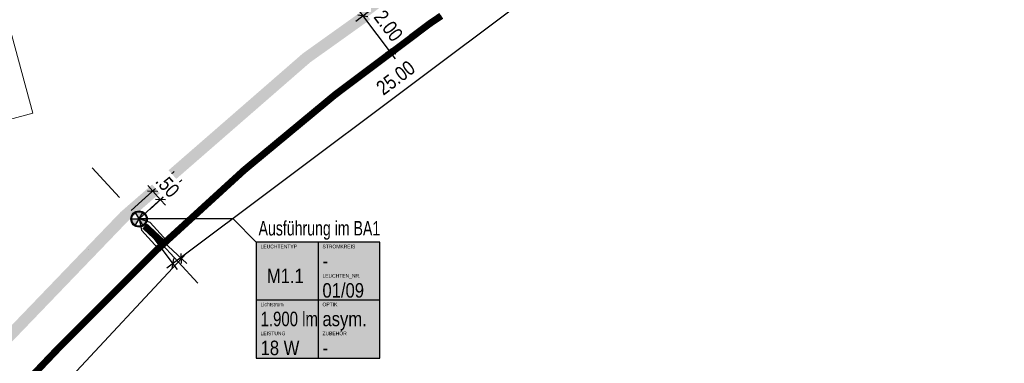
# Model space of a CAD drawing. Header units: metres. Extents: x 32339189 to 32339744, y 5702369 to 5702760.
# Tile 21 of 48: x 32339345 to 32339388, y 5702566 to 5702581. Entities that reach past the tile are written whole.
import ezdxf
from ezdxf.enums import TextEntityAlignment as Align
from ezdxf.lldxf.tags import DXFTag

# ---------------------------------------------------------------- set-up
doc = ezdxf.new("R2010")
doc.units = ezdxf.units.M
doc.header["$MEASUREMENT"] = 0
doc.linetypes.add('19', pattern=[0.5, 0.25, -0.25])
for name, color, linetype in [('LRS-Kabel', 5, 'Continuous'), ('LRS_Bauabschnitte', 10, 'Continuous'), ('LRS_BEL_M1.1_Seidenweberleuchte', 10, 'Continuous'), ('LRS_BM', 7, 'Continuous'), ('LRS_Kodierungsfahne_M1.1', 41, 'Continuous'), ('LRS_Kodierungsfahnen', 7, 'Continuous'), ('LRS_L', 7, 'Continuous')]:
    doc.layers.add(name, color=color, linetype=linetype)
doc.layers.add('LRS-Trasse und Kabelzugschächte', color=252, linetype='Continuous', lineweight=25)
doc.styles.add('lrs-1_0250', font='ARIALN.TTF', dxfattribs={"height": 0.625})
doc.styles.add('lrs-txt', font='ARIALN.TTF', dxfattribs={"height": 1})
tags = doc.linetypes.add('2512', pattern=[0.36, 0.18, -0.18]).pattern_tags.tags
tags[6:7] = [DXFTag(74, 4), DXFTag(75, 0), DXFTag(340, '0'), DXFTag(46, 1.0), DXFTag(50, 0.0), DXFTag(44, 0.0), DXFTag(45, 0.0)]
tags[4:5] = [DXFTag(74, 4), DXFTag(75, 0), DXFTag(340, '0'), DXFTag(46, 1.0), DXFTag(50, 0.0), DXFTag(44, 0.0), DXFTag(45, 0.0)]
doc.dimstyles.new('lrs_1_0250', dxfattribs={"dimtxt": 0.625, "dimasz": 0.3125, "dimexe": 0.3125, "dimexo": 0.625, "dimgap": 0.3125, "dimtad": 1, "dimzin": 5, "dimdsep": 46, "dimtxsty": 'lrs-1_0250', "dimblk1": 'OBLIQUE', "dimblk2": 'OBLIQUE', "dimsah": 1, "dimcen": -0.3125, "dimdle": 0.3125, "dimclrd": 256, "dimclre": 256, "dimclrt": 256, "dimadec": 0, "dimazin": 0, "dimtfac": 1, "dimtix": 1, "dimtmove": 2, "dimatfit": 3, "dimldrblk": 'OBLIQUE', "dimfxl": 1, "dimtolj": 1, "dimtzin": 5, "dimlwd": -1, "dimlwe": -1, "dimarcsym": 0})

# ---------------------------------------------------------------- blocks, each defined once
blk = doc.blocks.new('_OBLIQUE')
at = {"color": 0, "linetype": 'ByBlock'}
blk.add_line((-0.5, -0.5), (0.5, 0.5), dxfattribs=at)
blk = doc.blocks.new('*D23')
at = {"layer": 'DEFPOINTS', "color": 0}
for p in [(32339350.427, 5702572.481), (32339352.255, 5702570.776), (32339333.378, 5702554.196)]:
    blk.add_point(p, dxfattribs=at)
at = {"layer": 'LRS_BM'}
for p, q in [((32339350.884, 5702572.055), (32339352.484, 5702570.563)), ((32339334.993, 5702552.263), (32339352.468, 5702571.005)), ((32339333.835, 5702553.77), (32339335.434, 5702552.279))]:
    blk.add_line(p, q, dxfattribs=at)
at = {"layer": 'LRS_BM', "xscale": 0.3125, "yscale": 0.3125, "zscale": 0.3125}
for p, rotation in [((32339352.255, 5702570.776), 47.00189417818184), ((32339335.206, 5702552.492), 227.0018941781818)]:
    blk.add_blockref('_OBLIQUE', p, dxfattribs=dict(at, rotation=rotation))
at = {"layer": 'LRS_BM', "insert": (32339343.269, 5702562.065), "char_height": 0.625, "attachment_point": 5, "rotation": 47.0019, "style": 'lrs-1_0250', "bg_fill": 3, "box_fill_scale": 1.25, "bg_fill_color": 257, "bg_fill_transparency": 0}
blk.add_mtext('\\A1;25.00', dxfattribs=at)
blk = doc.blocks.new('*D24')
at = {"layer": 'DEFPOINTS', "color": 0}
for p in [(32339350.09, 5702572.85), (32339350.427, 5702572.476)]:
    blk.add_point(p, dxfattribs=at)
at = {"layer": 'LRS_BM'}
for p, q in [((32339350.554, 5702573.268), (32339351.251, 5702573.896)), ((32339351.018, 5702573.686), (32339350.809, 5702573.919)), ((32339350.891, 5702572.894), (32339351.588, 5702573.521)), ((32339351.018, 5702573.686), (32339351.356, 5702573.312)), ((32339351.356, 5702573.312), (32339351.565, 5702573.08))]:
    blk.add_line(p, q, dxfattribs=at)
at = {"layer": 'LRS_BM', "xscale": 0.3125, "yscale": 0.3125, "zscale": 0.3125}
for p, rotation in [((32339351.018, 5702573.686), 312.0218585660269), ((32339351.356, 5702573.312), 132.0218585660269)]:
    blk.add_blockref('_OBLIQUE', p, dxfattribs=dict(at, rotation=rotation))
at = {"layer": 'LRS_BM', "insert": (32339351.656, 5702573.922), "char_height": 0.625, "attachment_point": 5, "rotation": 312.0219, "style": 'lrs-1_0250', "bg_fill": 3, "box_fill_scale": 1.25, "bg_fill_color": 257, "bg_fill_transparency": 0}
blk.add_mtext('\\A1;.50', dxfattribs=at)
at = {"layer": 'DEFPOINTS', "color": 0}
blk.add_point((32339351.356, 5702573.312), dxfattribs=at)
blk = doc.blocks.new('*D25')
at = {"layer": 'DEFPOINTS', "color": 0}
for p in [(32339370.405, 5702587.511), (32339371.855, 5702585.584), (32339350.427, 5702572.481)]:
    blk.add_point(p, dxfattribs=at)
at = {"layer": 'LRS_BM'}
for p, q in [((32339370.781, 5702587.011), (32339372.043, 5702585.334)), ((32339351.627, 5702570.366), (32339372.104, 5702585.772)), ((32339350.803, 5702571.981), (32339352.065, 5702570.304))]:
    blk.add_line(p, q, dxfattribs=at)
at = {"layer": 'LRS_BM', "xscale": 0.3125, "yscale": 0.3125, "zscale": 0.3125}
for p, rotation in [((32339371.855, 5702585.584), 36.95550296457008), ((32339351.877, 5702570.554), 216.9555029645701)]:
    blk.add_blockref('_OBLIQUE', p, dxfattribs=dict(at, rotation=rotation))
at = {"layer": 'LRS_BM', "insert": (32339361.486, 5702578.573), "char_height": 0.625, "attachment_point": 5, "rotation": 36.9555, "style": 'lrs-1_0250', "bg_fill": 3, "box_fill_scale": 1.25, "bg_fill_color": 257, "bg_fill_transparency": 0}
blk.add_mtext('\\A1;25.00', dxfattribs=at)
blk = doc.blocks.new('LRS_LF_1_250')
blk.add_hatch(color=256).paths.add_polyline_path([(0, 0), (5.333, 0), (5.333, 5), (0, 5)])
at = {"color": 7}
for p, q in [((2.667, 5), (2.667, 0)), ((5.333, 2.5), (0, 2.5))]:
    blk.add_line(p, q, dxfattribs=at)
blk.add_lwpolyline([(0, 0), (5.333, 0), (5.333, 5), (0, 5)], close=True, dxfattribs=at)
at = {"color": 7, "style": 'lrs-txt'}
for tag, height, p in [('LEUCHTENTYP', 0.156, (0.187, 4.812)), ('STROMKREIS', 0.156, (2.854, 4.812)), ('F1', 0.625, (2.854, 4.188)), ('LEUCHTEN_NR.', 0.156, (2.854, 3.546)), ('00/00', 0.625, (2.854, 2.919)), ('LAMPEN', 0.156, (0.187, 2.312)), ('OPTIK', 0.156, (2.854, 2.312)), ('-', 0.625, (0.187, 1.688)), ('-', 0.625, (2.854, 1.688)), ('LEISTUNG', 0.156, (0.187, 1.062)), ('ZUBEHÖR', 0.156, (2.854, 1.062)), ('-W', 0.625, (0.187, 0.438)), ('-', 0.625, (2.854, 0.438))]:
    blk.add_attdef(tag, text='', height=height, dxfattribs=at).set_placement(p, align=Align.MIDDLE_LEFT)
blk.add_attdef('TYP', text='', height=0.625, dxfattribs=at).set_placement((1.253, 3.543), align=Align.MIDDLE_CENTER)
blk = doc.blocks.new('LRS_Leuchte_01_1_250')
h = blk.add_hatch(color=256)
h.paths.add_polyline_path([(-0.5, 0, 1), (0.5, 0, 1)])
h.paths.add_polyline_path([(0.45, 0, -1), (-0.45, 0, -1)], flags=16)
h.paths.add_polyline_path([(0, 0), (0.225, 0.39, 0.267949), (-0.225, 0.39)], flags=16)
h.paths.add_polyline_path([(0, 0), (-0.45, 0, 0.267949), (-0.225, -0.39)], flags=0)
h.paths.add_polyline_path([(0.225, -0.39, 0.267949), (0.45, 0), (0, 0)], flags=16)
for p, q in [((-0.45, 0), (0.45, 0)), ((-0.225, -0.39), (0.225, 0.39)), ((0.225, -0.39), (-0.225, 0.39))]:
    blk.add_line(p, q)
for radius in [0.5, 0.45]:
    blk.add_circle((0, 0), radius)
blk = doc.blocks.new('*D103')
at = {"layer": 'DEFPOINTS', "color": 0}
for p in [(32339359.267, 5702580.64), (32339360.468, 5702579.036)]:
    blk.add_point(p, dxfattribs=at)
at = {"layer": 'LRS_BM'}
for p, q in [((32339359.882, 5702581.491), (32339361.458, 5702579.387)), ((32339359.767, 5702581.015), (32339360.319, 5702581.429)), ((32339360.968, 5702579.411), (32339361.521, 5702579.825))]:
    blk.add_line(p, q, dxfattribs=at)
at = {"layer": 'LRS_BM', "xscale": 0.3125, "yscale": 0.3125, "zscale": 0.3125}
for p, rotation in [((32339360.069, 5702581.241), 126.8431205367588), ((32339361.271, 5702579.637), 306.8431205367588)]:
    blk.add_blockref('_OBLIQUE', p, dxfattribs=dict(at, rotation=rotation))
at = {"layer": 'LRS_BM', "insert": (32339361.176, 5702580.818), "char_height": 0.625, "attachment_point": 5, "rotation": 306.8431, "style": 'lrs-1_0250', "bg_fill": 3, "box_fill_scale": 1.25, "bg_fill_color": 257, "bg_fill_transparency": 0}
blk.add_mtext('\\A1;2.00', dxfattribs=at)
at = {"layer": 'DEFPOINTS', "color": 0}
blk.add_point((32339361.271, 5702579.637), dxfattribs=at)

msp = doc.modelspace()

# ---------------------------------------------------------------- linework, layer by layer
at = {"layer": 'LRS-Trasse und Kabelzugschächte', "const_width": 0.3}
msp.add_lwpolyline([(32339363.451, 5702581.248), (32339363.109, 5702581.016), (32339362.953, 5702580.91), (32339362.933, 5702580.894), (32339362.85, 5702580.832), (32339360.206, 5702578.844), (32339358.884, 5702577.85), (32339358.878, 5702577.845), (32339358.798, 5702577.779), (32339358.639, 5702577.647), (32339358.321, 5702577.383), (32339357.685, 5702576.855), (32339355.139, 5702574.742), (32339354.98, 5702574.61), (32339354.954, 5702574.588), (32339354.897, 5702574.536), (32339354.592, 5702574.257), (32339353.982, 5702573.699), (32339352.761, 5702572.582), (32339351.54, 5702571.466), (32339351.235, 5702571.187), (32339351.19, 5702571.145), (32339351.188, 5702571.143), (32339351.151, 5702571.107), (32339351.005, 5702570.96), (32339350.421, 5702570.375), (32339348.083, 5702568.034), (32339347.499, 5702567.449), (32339347.207, 5702567.156), (32339347.06, 5702567.01), (32339346.987, 5702566.937), (32339346.951, 5702566.9), (32339346.945, 5702566.895), (32339345.805, 5702565.699)], dxfattribs=at)
at = {"layer": 'LRS_Bauabschnitte', "color": 242, "linetype": '19', "ltscale": 20, "true_color": 0xcd2027, "const_width": 0.5}
for points in [[(32339435.36, 5702596.276), (32339384.529, 5702594.994, 0.096346), (32339349.811, 5702572.606, 0.046004), (32339318.39, 5702535.618), (32339317.271, 5702534.041), (32339317.086, 5702533.773, 0.006094), (32339316.053, 5702532.241, 0.019306), (32339304.929, 5702514.488, 0.100457), (32339304.358, 5702512.935), (32339304.334, 5702512.389), (32339304.334, 5702512.389), (32339305.682, 5702512.328), (32339305.682, 5702512.327), (32339307.331, 5702512.252), (32339307.262, 5702510.754), (32339304.265, 5702510.891), (32339304.265, 5702510.89), (32339214.607, 5702514.976)], [(32339318.39, 5702535.618, -0.046004), (32339349.811, 5702572.606, -0.096346), (32339384.529, 5702594.994), (32339435.36, 5702596.271)]]:
    msp.add_lwpolyline(points, format="xyb", dxfattribs=at)
at = {"layer": 'LRS_L', "linetype": '2512', "lineweight": 15}
msp.add_lwpolyline([(32339332.842, 5702584.499), (32339343.073, 5702587.272), (32339345.846, 5702577.042), (32339335.615, 5702574.268)], close=True, dxfattribs=at)

# ---------------------------------------------------------------- next in the draw order: dimensions: what is measured, and where the dimension line sits
at = {"layer": 'LRS_BM'}
dim = msp.add_aligned_dim(p1=(32339333.378, 5702554.196), p2=(32339350.427, 5702572.481), distance=-2.499, dimstyle='lrs_1_0250', override={"dimtfill": 1}, dxfattribs=at)
dim.commit()
dim.dimension.update_dxf_attribs({"geometry": '*D23', "text_midpoint": (32339343.269, 5702562.065)})

# ---------------------------------------------------------------- next in the draw order: dimensions: what is measured, and where the dimension line sits
dim = msp.add_aligned_dim(p1=(32339350.427, 5702572.481), p2=(32339370.405, 5702587.511), distance=-2.411, dimstyle='lrs_1_0250', override={"dimtfill": 1}, dxfattribs=at)
dim.commit()
dim.dimension.update_dxf_attribs({"geometry": '*D25', "text_midpoint": (32339361.486, 5702578.573)})

# ---------------------------------------------------------------- next in the draw order: linework, layer by layer
at = {"layer": 'LRS_BM', "linetype": '19', "ltscale": 10}
for p, q in [((32339352.958, 5702569.714), (32339348.403, 5702574.695)), ((32339351.935, 5702574.537), (32339348.245, 5702571.162)), ((32339352.272, 5702574.168), (32339348.583, 5702570.794))]:
    msp.add_line(p, q, dxfattribs=at)

# ---------------------------------------------------------------- next in the draw order: block references
at = {"layer": 'LRS_Kodierungsfahne_M1.1'}
ref = msp.add_blockref('LRS_LF_1_250', (32339355.477, 5702566.481), dxfattribs=at)
ref.add_attrib('00/00', '01/09', dxfattribs={"layer": 'LRS_Kodierungsfahnen', "height": 0.625, "style": 'lrs-txt'}).set_placement((32339358.331, 5702569.4), align=Align.MIDDLE_LEFT)
ref.add_attrib('LEUCHTEN_NR.', 'LEUCHTEN_NR.', dxfattribs={"layer": 'LRS_Kodierungsfahnen', "height": 0.15625, "style": 'lrs-txt'}).set_placement((32339358.331, 5702570.027), align=Align.MIDDLE_LEFT)
ref.add_attrib('-', '-', dxfattribs={"layer": 'LRS_Kodierungsfahnen', "height": 0.625, "style": 'lrs-txt'}).set_placement((32339358.331, 5702566.918), align=Align.MIDDLE_LEFT)
ref.add_attrib('ZUBEHÖR', 'ZUBEHÖR', dxfattribs={"layer": 'LRS_Kodierungsfahnen', "height": 0.1562, "style": 'lrs-txt'}).set_placement((32339358.331, 5702567.543), align=Align.MIDDLE_LEFT)
ref.add_attrib('-W', '18 W', dxfattribs={"layer": 'LRS_Kodierungsfahnen', "height": 0.625, "style": 'lrs-txt'}).set_placement((32339355.665, 5702566.918), align=Align.MIDDLE_LEFT)
ref.add_attrib('LEISTUNG', 'LEISTUNG', dxfattribs={"layer": 'LRS_Kodierungsfahnen', "height": 0.1562, "style": 'lrs-txt'}).set_placement((32339355.665, 5702567.543), align=Align.MIDDLE_LEFT)
ref.add_attrib('-', '1.900 lm', dxfattribs={"layer": 'LRS_Kodierungsfahnen', "height": 0.625, "style": 'lrs-txt', "width": 0.9}).set_placement((32339355.665, 5702568.168), align=Align.MIDDLE_LEFT)
ref.add_attrib('LAMPEN', 'Lichtstrom', dxfattribs={"layer": 'LRS_Kodierungsfahnen', "height": 0.1562, "style": 'lrs-txt'}).set_placement((32339355.665, 5702568.793), align=Align.MIDDLE_LEFT)
ref.add_attrib('-', 'asym. ', dxfattribs={"layer": 'LRS_Kodierungsfahnen', "height": 0.625, "style": 'lrs-txt'}).set_placement((32339358.331, 5702568.168), align=Align.MIDDLE_LEFT)
ref.add_attrib('OPTIK', 'OPTIK', dxfattribs={"layer": 'LRS_Kodierungsfahnen', "height": 0.1562, "style": 'lrs-txt'}).set_placement((32339358.331, 5702568.793), align=Align.MIDDLE_LEFT)
ref.add_attrib('F1', '-', dxfattribs={"layer": 'LRS_Kodierungsfahnen', "height": 0.625, "style": 'lrs-txt'}).set_placement((32339358.331, 5702570.668), align=Align.MIDDLE_LEFT)
ref.add_attrib('STROMKREIS', 'STROMKREIS', dxfattribs={"layer": 'LRS_Kodierungsfahnen', "height": 0.1562, "style": 'lrs-txt'}).set_placement((32339358.331, 5702571.293), align=Align.MIDDLE_LEFT)
ref.add_attrib('TYP', 'M1.1', dxfattribs={"layer": 'LRS_Kodierungsfahnen', "height": 0.625, "style": 'lrs-txt'}).set_placement((32339356.73, 5702570.024), align=Align.MIDDLE_CENTER)
ref.add_attrib('LEUCHTENTYP', 'LEUCHTENTYP', dxfattribs={"layer": 'LRS_Kodierungsfahnen', "height": 0.15625, "style": 'lrs-txt'}).set_placement((32339355.665, 5702571.293), align=Align.MIDDLE_LEFT)

# ---------------------------------------------------------------- next in the draw order: dimensions: what is measured, and where the dimension line sits
at = {"layer": 'LRS_BM'}
dim = msp.add_aligned_dim(p1=(32339359.267, 5702580.64), p2=(32339360.468, 5702579.036), distance=1.003, dimstyle='lrs_1_0250', override={"dimtfill": 1}, dxfattribs=at)
dim.commit()
dim.dimension.update_dxf_attribs({"geometry": '*D103', "text_midpoint": (32339361.176, 5702580.818)})

# ---------------------------------------------------------------- next in the draw order: dimensions: what is measured, and where the dimension line sits
dim = msp.add_aligned_dim(p1=(32339350.09, 5702572.85), p2=(32339350.427, 5702572.476), distance=1.25, dimstyle='lrs_1_0250', override={"dimtfill": 1}, dxfattribs=at)
dim.commit()
dim.dimension.update_dxf_attribs({"geometry": '*D24', "text_midpoint": (32339351.656, 5702573.922)})

# ---------------------------------------------------------------- next in the draw order: linework, layer by layer
at = {"layer": 'LRS-Trasse und Kabelzugschächte', "const_width": 0.3}
msp.add_lwpolyline([(32339350.668, 5702572.18), (32339351.393, 5702571.504)], dxfattribs=at)
at = {"layer": 'LRS_Kodierungsfahne_M1.1', "color": 7}
msp.add_lwpolyline([(32339355.477, 5702571.481), (32339354.477, 5702572.481), (32339350.427, 5702572.481)], dxfattribs=at)

# ---------------------------------------------------------------- next in the draw order: block references
at = {"layer": 'LRS_BEL_M1.1_Seidenweberleuchte', "xscale": 0.7000000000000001, "yscale": 0.7000000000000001, "zscale": 0.7000000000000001}
msp.add_blockref('LRS_Leuchte_01_1_250', (32339350.427, 5702572.481), dxfattribs=at)

# ---------------------------------------------------------------- next in the draw order: texts
at = {"layer": 'LRS_Kodierungsfahne_M1.1', "color": 7, "insert": (32339355.577, 5702571.581), "char_height": 0.625, "attachment_point": 7, "style": 'lrs-1_0250', "bg_fill": 3, "box_fill_scale": 1.1, "bg_fill_color": 257, "bg_fill_transparency": 0}
msp.add_mtext('{\\W0.85;Ausführung im BA1}', dxfattribs=at)

# ---------------------------------------------------------------- next in the draw order: linework, layer by layer
at = {"layer": 'LRS-Kabel', "color": 4, "ltscale": 10}
msp.add_lwpolyline([(32339363.451, 5702581.248), (32339363.109, 5702581.016), (32339362.953, 5702580.91), (32339362.933, 5702580.894), (32339362.85, 5702580.832), (32339360.206, 5702578.844), (32339358.884, 5702577.85), (32339358.878, 5702577.845), (32339358.798, 5702577.779), (32339358.639, 5702577.647), (32339358.321, 5702577.383), (32339357.685, 5702576.855), (32339355.139, 5702574.742), (32339354.98, 5702574.61), (32339354.954, 5702574.588), (32339354.897, 5702574.536), (32339354.592, 5702574.257), (32339353.982, 5702573.699), (32339352.761, 5702572.582), (32339351.624, 5702571.543), (32339350.904, 5702572.33), (32339350.427, 5702572.481), (32339350.535, 5702571.993), (32339351.253, 5702571.208), (32339351.151, 5702571.107), (32339351.005, 5702570.96), (32339350.421, 5702570.375), (32339348.083, 5702568.034), (32339346.945, 5702566.895), (32339345.805, 5702565.699)], dxfattribs=at)

doc.saveas('drawing.dxf')
